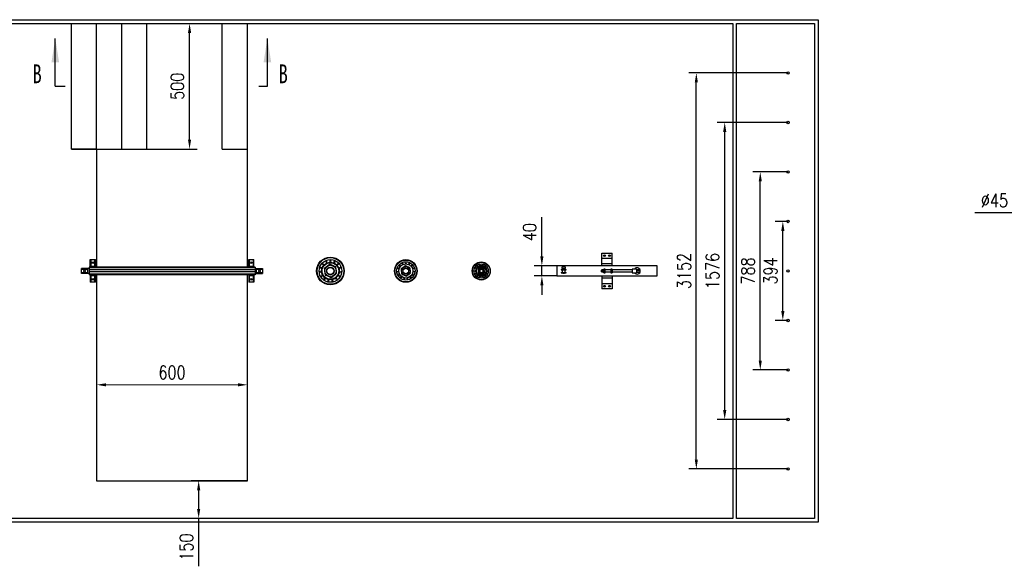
# Model space of a CAD drawing. Header units: millimetres. Extents: x -26 to 816, y -10 to 584.
# Tile 4 of 9: x 127 to 388, y 231 to 376. Entities that reach past the tile are written whole.
import ezdxf

# ---------------------------------------------------------------- set-up
doc = ezdxf.new("R2010")
doc.units = ezdxf.units.MM
doc.header["$LTSCALE"] = 10
doc.header["$PDSIZE"] = -1
doc.layers.add('粗', color=7, linetype='Continuous', lineweight=15)
doc.styles.get("Standard").update_dxf_attribs({"font": 'simfang.ttf', "width": 0.707})
doc.styles.add('TH_GBDIM', font='romans.shx', dxfattribs={"width": 0.8, "bigfont": 'gbcbig.shx'})
doc.dimstyles.new('TH_GBDIM', dxfattribs={"dimtxt": 3.5, "dimasz": 2.5, "dimexe": 2, "dimexo": 0, "dimgap": 1.5, "dimtad": 1, "dimdec": 1, "dimzin": 0, "dimdsep": 46, "dimtxsty": 'TH_GBDIM', "dimcen": 2.5, "dimclrd": 130, "dimclre": 130, "dimclrt": 3, "dimadec": 0, "dimazin": 0, "dimtfac": 0.714286, "dimtdec": 1, "dimtmove": 0, "dimatfit": 3, "dimfxl": 1, "dimtzin": 0, "dimlwd": -1, "dimlwe": -1, "dimarcsym": 0})

# ---------------------------------------------------------------- blocks, each defined once
blk = doc.blocks.new('*D45')
at = {"color": 130}
for p, q in [((418.17, 332.41), (418.17, 323.19)), ((433.17, 332.41), (433.17, 323.19)), ((418.17, 325.19), (379.85, 325.19)), ((430.67, 325.19), (420.67, 325.19))]:
    blk.add_line(p, q, dxfattribs=at)
at = {"color": 130, "lineweight": 15}
for points in [[(420.67, 325.61), (420.67, 324.77), (418.17, 325.19)], [(430.67, 325.61), (430.67, 324.77), (433.17, 325.19)]]:
    blk.add_solid(points, dxfattribs=at)
at = {"layer": 'Defpoints', "color": 0, "lineweight": 15}
for p in [(418.17, 332.41), (433.17, 332.41), (433.17, 325.19)]:
    blk.add_point(p, dxfattribs=at)
at = {"color": 3, "insert": (385.08, 328.44), "char_height": 3.5, "attachment_point": 5, "style": 'TH_GBDIM'}
blk.add_mtext('{%%c45}{}{}', dxfattribs=at)
blk = doc.blocks.new('*D70')
at = {"color": 130}
for p, q in [((186.99, 254.08), (172.05, 254.08)), ((174.05, 251.58), (174.05, 246.58)), ((186.99, 244.08), (172.05, 244.08)), ((174.05, 244.08), (174.05, 231.38))]:
    blk.add_line(p, q, dxfattribs=at)
at = {"color": 130, "lineweight": 15}
for points in [[(173.63, 251.58), (174.47, 251.58), (174.05, 254.08)], [(173.63, 246.58), (174.47, 246.58), (174.05, 244.08)]]:
    blk.add_solid(points, dxfattribs=at)
at = {"layer": 'Defpoints', "color": 0, "lineweight": 15}
for p in [(186.99, 254.08), (174.05, 244.08), (186.99, 244.08)]:
    blk.add_point(p, dxfattribs=at)
at = {"color": 3, "insert": (170.8, 236.48), "char_height": 3.5, "attachment_point": 5, "rotation": 90, "style": 'TH_GBDIM'}
blk.add_mtext('{150}{}{}', dxfattribs=at)
blk = doc.blocks.new('*D71')
at = {"color": 130}
for p, q in [((330.32, 322.88), (326.96, 322.88)), ((328.96, 299.11), (328.96, 320.38)), ((330.32, 296.61), (326.96, 296.61))]:
    blk.add_line(p, q, dxfattribs=at)
at = {"color": 130, "lineweight": 15}
for points in [[(328.54, 320.38), (329.38, 320.38), (328.96, 322.88)], [(328.54, 299.11), (329.38, 299.11), (328.96, 296.61)]]:
    blk.add_solid(points, dxfattribs=at)
at = {"layer": 'Defpoints', "color": 0, "lineweight": 15}
for p in [(328.96, 322.88), (330.32, 322.88), (330.32, 296.61)]:
    blk.add_point(p, dxfattribs=at)
at = {"color": 3, "insert": (325.71, 309.74), "char_height": 3.5, "attachment_point": 5, "rotation": 90, "style": 'TH_GBDIM'}
blk.add_mtext('{394}{}{}', dxfattribs=at)
blk = doc.blocks.new('*D72')
at = {"color": 130}
for p, q in [((330.32, 336.01), (320.98, 336.01)), ((322.98, 285.98), (322.98, 333.51)), ((330.32, 283.48), (320.98, 283.48))]:
    blk.add_line(p, q, dxfattribs=at)
at = {"color": 130, "lineweight": 15}
for points in [[(322.56, 333.51), (323.4, 333.51), (322.98, 336.01)], [(322.56, 285.98), (323.4, 285.98), (322.98, 283.48)]]:
    blk.add_solid(points, dxfattribs=at)
at = {"layer": 'Defpoints', "color": 0, "lineweight": 15}
for p in [(322.98, 336.01), (330.32, 336.01), (330.32, 283.48)]:
    blk.add_point(p, dxfattribs=at)
at = {"color": 3, "insert": (319.73, 309.74), "char_height": 3.5, "attachment_point": 5, "rotation": 90, "style": 'TH_GBDIM'}
blk.add_mtext('{788}{}{}', dxfattribs=at)
blk = doc.blocks.new('*D73')
at = {"color": 130}
for p, q in [((330.32, 349.14), (311.55, 349.14)), ((313.55, 272.84), (313.55, 346.64)), ((330.32, 270.34), (311.55, 270.34))]:
    blk.add_line(p, q, dxfattribs=at)
at = {"color": 130, "lineweight": 15}
for points in [[(313.13, 346.64), (313.97, 346.64), (313.55, 349.14)], [(313.13, 272.84), (313.97, 272.84), (313.55, 270.34)]]:
    blk.add_solid(points, dxfattribs=at)
at = {"layer": 'Defpoints', "color": 0, "lineweight": 15}
for p in [(313.55, 349.14), (330.32, 349.14), (330.32, 270.34)]:
    blk.add_point(p, dxfattribs=at)
at = {"color": 3, "insert": (310.3, 309.74), "char_height": 3.5, "attachment_point": 5, "rotation": 90, "style": 'TH_GBDIM'}
blk.add_mtext('{1576}{}{}', dxfattribs=at)
blk = doc.blocks.new('*D74')
at = {"color": 130}
for p, q in [((330.32, 362.28), (304.02, 362.28)), ((306.02, 259.71), (306.02, 359.78)), ((330.32, 257.21), (304.02, 257.21))]:
    blk.add_line(p, q, dxfattribs=at)
at = {"color": 130, "lineweight": 15}
for points in [[(305.61, 359.78), (306.44, 359.78), (306.02, 362.28)], [(305.61, 259.71), (306.44, 259.71), (306.02, 257.21)]]:
    blk.add_solid(points, dxfattribs=at)
at = {"layer": 'Defpoints', "color": 0, "lineweight": 15}
for p in [(306.02, 362.28), (330.32, 362.28), (330.32, 257.21)]:
    blk.add_point(p, dxfattribs=at)
at = {"color": 3, "insert": (302.77, 309.74), "char_height": 3.5, "attachment_point": 5, "rotation": 90, "style": 'TH_GBDIM'}
blk.add_mtext('{3152}{}{}', dxfattribs=at)
blk = doc.blocks.new('*D105')
at = {"color": 130}
for p, q in [((265.06, 313.58), (265.06, 324.01)), ((268.99, 311.08), (263.06, 311.08)), ((265.06, 308.41), (265.06, 311.08)), ((268.99, 308.41), (263.06, 308.41)), ((265.06, 305.91), (265.06, 303.41))]:
    blk.add_line(p, q, dxfattribs=at)
at = {"color": 130, "lineweight": 15}
for points in [[(264.65, 313.58), (265.48, 313.58), (265.06, 311.08)], [(264.65, 305.91), (265.48, 305.91), (265.06, 308.41)]]:
    blk.add_solid(points, dxfattribs=at)
at = {"layer": 'Defpoints', "color": 0, "lineweight": 15}
for p in [(265.06, 311.08), (268.99, 311.08), (268.99, 308.41)]:
    blk.add_point(p, dxfattribs=at)
at = {"color": 3, "lineweight": 15, "insert": (261.81, 320.04), "char_height": 3.5, "attachment_point": 5, "rotation": 90, "style": 'TH_GBDIM'}
blk.add_mtext('{40}{}{}', dxfattribs=at)
blk = doc.blocks.new('*D106')
at = {"color": 130}
for p, q in [((140.32, 375.41), (173.64, 375.41)), ((171.64, 344.58), (171.64, 372.91)), ((140.32, 342.08), (173.64, 342.08))]:
    blk.add_line(p, q, dxfattribs=at)
at = {"color": 130, "lineweight": 15}
for points in [[(171.22, 372.91), (172.05, 372.91), (171.64, 375.41)], [(171.22, 344.58), (172.05, 344.58), (171.64, 342.08)]]:
    blk.add_solid(points, dxfattribs=at)
at = {"layer": 'Defpoints', "color": 0, "lineweight": 15}
for p in [(140.32, 375.41), (171.64, 375.41), (140.32, 342.08)]:
    blk.add_point(p, dxfattribs=at)
at = {"color": 3, "lineweight": 15, "insert": (168.39, 358.74), "char_height": 3.5, "attachment_point": 5, "rotation": 90, "style": 'TH_GBDIM'}
blk.add_mtext('{500}{}{}', dxfattribs=at)
blk = doc.blocks.new('*D109')
at = {"layer": 'Defpoints', "color": 0, "lineweight": 15}
for p in [(186.99, 279.54), (146.99, 254.08), (186.99, 254.08)]:
    blk.add_point(p, dxfattribs=at)
at = {"layer": '粗', "color": 130}
for p, q in [((146.99, 254.08), (146.99, 281.54)), ((149.49, 279.54), (184.49, 279.54)), ((186.99, 254.08), (186.99, 281.54))]:
    blk.add_line(p, q, dxfattribs=at)
at = {"layer": '粗', "color": 130, "lineweight": 15}
for points in [[(149.49, 279.95), (149.49, 279.12), (146.99, 279.54)], [(184.49, 279.95), (184.49, 279.12), (186.99, 279.54)]]:
    blk.add_solid(points, dxfattribs=at)
at = {"layer": '粗', "color": 3, "lineweight": 15, "insert": (166.99, 282.79), "char_height": 3.5, "attachment_point": 5, "style": 'TH_GBDIM'}
blk.add_mtext('{600}{}{}', dxfattribs=at)

msp = doc.modelspace()

# ---------------------------------------------------------------- linework, layer by layer
at = {"color": 7, "linetype": 'Continuous', "lineweight": 30}
for p, q in [((71.66, 376.41), (338.32, 376.41)), ((338.32, 376.41), (338.32, 243.08)), ((72.66, 375.41), (315.66, 375.41)), ((140.32, 342.08), (140.32, 375.41)), ((146.99, 342.08), (146.99, 375.41)), ((153.66, 342.08), (153.66, 375.41)), ((160.32, 342.08), (160.32, 375.41)), ((180.32, 342.08), (180.32, 375.41)), ((186.99, 310.74), (186.99, 375.41)), ((315.66, 375.41), (315.66, 244.08)), ((316.66, 375.41), (337.32, 375.41)), ((316.66, 244.08), (316.66, 375.41)), ((337.32, 375.41), (337.32, 244.08)), ((136.03, 358.74), (136.03, 371.44)), ((192.27, 358.74), (192.27, 371.44)), ((146.99, 342.08), (140.32, 342.08)), ((146.99, 342.08), (146.99, 310.74)), ((146.99, 342.08), (153.66, 342.08)), ((153.66, 342.08), (160.32, 342.08)), ((180.32, 342.08), (186.99, 342.08)), ((280.99, 314.48), (283.66, 314.48)), ((280.99, 313.14), (280.99, 314.48)), ((283.66, 313.14), (283.66, 314.48)), ((188.99, 310.74), (144.99, 310.74)), ((144.99, 310.74), (144.99, 310.61)), ((145.32, 312.74), (145.52, 312.74)), ((145.32, 311.04), (145.32, 312.74)), ((145.32, 310.74), (145.32, 311.04)), ((145.32, 311.04), (145.52, 311.04)), ((145.52, 311.04), (145.52, 312.74)), ((145.52, 312.74), (146.46, 312.74)), ((145.52, 311.04), (146.46, 311.04)), ((146.46, 312.74), (146.46, 311.04)), ((146.46, 312.74), (146.66, 312.74)), ((146.46, 311.04), (146.66, 311.04)), ((146.66, 311.04), (146.66, 312.74)), ((146.66, 310.74), (146.66, 311.04)), ((187.32, 312.74), (187.52, 312.74)), ((187.32, 311.04), (187.32, 312.74)), ((187.32, 311.04), (187.52, 311.04)), ((187.32, 310.74), (187.32, 311.04)), ((187.52, 311.04), (187.52, 312.74)), ((187.52, 312.74), (188.46, 312.74)), ((187.52, 311.04), (188.46, 311.04)), ((188.46, 312.74), (188.46, 311.04)), ((188.46, 312.74), (188.66, 312.74)), ((188.46, 311.04), (188.66, 311.04)), ((188.66, 311.04), (188.66, 312.74)), ((188.66, 310.74), (188.66, 311.04)), ((188.99, 310.74), (188.99, 310.61)), ((206.92, 311.92), (206.92, 311.9)), ((227.3, 311.51), (227.3, 311.5)), ((295.66, 311.08), (268.99, 311.08)), ((268.99, 311.08), (268.99, 308.41)), ((271.32, 310.74), (270.32, 310.74)), ((270.32, 310.74), (270.32, 310.41)), ((271.32, 310.41), (271.32, 310.74)), ((280.99, 313.14), (283.66, 313.14)), ((280.99, 311.68), (280.99, 313.14)), ((280.99, 311.68), (283.66, 311.68)), ((280.99, 311.08), (280.99, 311.68)), ((283.66, 311.68), (283.66, 313.14)), ((283.66, 311.08), (283.66, 311.68)), ((295.66, 308.41), (295.66, 311.08)), ((142.99, 310.21), (142.99, 310.41)), ((144.69, 310.41), (142.99, 310.41)), ((142.99, 310.21), (144.69, 310.21)), ((142.99, 309.28), (142.99, 310.21)), ((142.99, 309.08), (142.99, 309.28)), ((144.69, 309.28), (142.99, 309.28)), ((144.69, 309.08), (142.99, 309.08)), ((144.69, 310.21), (144.69, 310.41)), ((144.99, 310.41), (144.69, 310.41)), ((144.69, 309.28), (144.69, 310.21)), ((144.69, 309.08), (144.69, 309.28)), ((144.99, 309.08), (144.69, 309.08)), ((188.99, 310.61), (144.99, 310.61)), ((144.99, 310.61), (144.99, 310.01)), ((188.99, 310.01), (144.99, 310.01)), ((144.99, 310.01), (144.99, 309.48)), ((188.99, 309.48), (144.99, 309.48)), ((144.99, 309.48), (144.99, 308.88)), ((188.99, 308.88), (144.99, 308.88)), ((144.99, 308.88), (144.99, 308.74)), ((188.99, 308.74), (144.99, 308.74)), ((145.32, 308.74), (145.32, 308.44)), ((145.52, 308.44), (145.32, 308.44)), ((145.32, 308.44), (145.32, 306.74)), ((146.46, 308.44), (145.52, 308.44)), ((145.52, 306.74), (145.52, 308.44)), ((146.66, 308.44), (146.46, 308.44)), ((146.46, 308.44), (146.46, 306.74)), ((146.66, 308.74), (146.66, 308.44)), ((146.66, 308.44), (146.66, 306.74)), ((146.99, 308.74), (146.99, 254.08)), ((186.99, 254.08), (186.99, 308.74)), ((187.32, 308.74), (187.32, 308.44)), ((187.52, 308.44), (187.32, 308.44)), ((187.32, 308.44), (187.32, 306.74)), ((188.46, 308.44), (187.52, 308.44)), ((187.52, 306.74), (187.52, 308.44)), ((188.66, 308.44), (188.46, 308.44)), ((188.46, 308.44), (188.46, 306.74)), ((188.66, 308.74), (188.66, 308.44)), ((188.66, 308.44), (188.66, 306.74)), ((188.99, 310.61), (188.99, 310.01)), ((188.99, 310.41), (189.29, 310.41)), ((188.99, 310.01), (188.99, 309.48)), ((188.99, 309.48), (188.99, 308.88)), ((188.99, 309.08), (189.29, 309.08)), ((188.99, 308.88), (188.99, 308.74)), ((189.29, 310.41), (189.29, 310.21)), ((189.29, 310.41), (190.99, 310.41)), ((189.29, 310.21), (189.29, 309.28)), ((189.29, 310.21), (190.99, 310.21)), ((189.29, 309.28), (189.29, 309.08)), ((190.99, 309.28), (189.29, 309.28)), ((189.29, 309.08), (190.99, 309.08)), ((190.99, 310.41), (190.99, 310.21)), ((190.99, 310.21), (190.99, 309.28)), ((190.99, 309.28), (190.99, 309.08)), ((268.99, 308.41), (295.66, 308.41)), ((270.16, 310.14), (270.16, 310.01)), ((270.16, 310.14), (270.62, 310.14)), ((270.16, 310.01), (270.62, 310.01)), ((270.16, 309.34), (270.16, 309.21)), ((270.16, 309.34), (270.62, 309.34)), ((270.16, 309.21), (270.62, 309.21)), ((270.32, 310.41), (271.32, 310.41)), ((270.42, 310.01), (270.42, 309.34)), ((270.62, 310.41), (270.62, 310.14)), ((270.62, 310.14), (271.49, 310.14)), ((270.62, 310.01), (271.49, 310.01)), ((270.62, 309.34), (271.49, 309.34)), ((270.62, 309.21), (270.62, 309.08)), ((270.62, 309.21), (271.49, 309.21)), ((271.02, 309.08), (270.62, 309.08)), ((271.02, 310.14), (271.02, 310.41)), ((271.02, 309.08), (271.02, 309.21)), ((271.22, 309.34), (271.22, 310.01)), ((271.49, 310.01), (271.49, 310.14)), ((271.49, 309.21), (271.49, 309.34)), ((280.92, 310.01), (280.86, 309.94)), ((280.86, 309.91), (280.86, 309.94)), ((280.86, 309.54), (280.86, 309.91)), ((280.86, 309.54), (280.92, 309.48)), ((281.12, 310.01), (280.92, 310.01)), ((280.92, 310.01), (280.92, 309.97)), ((280.92, 309.97), (280.92, 309.48)), ((280.92, 309.48), (281.12, 309.48)), ((280.99, 308.41), (280.99, 307.81)), ((281.12, 309.97), (281.12, 310.01)), ((281.12, 309.48), (281.12, 309.97)), ((281.26, 309.94), (281.12, 309.94)), ((281.12, 309.54), (281.26, 309.54)), ((281.52, 310.01), (281.26, 310.01)), ((281.26, 309.97), (281.26, 310.01)), ((281.26, 309.48), (281.26, 309.97)), ((281.26, 309.48), (281.52, 309.48)), ((281.86, 310.24), (281.52, 310.24)), ((281.52, 310.17), (281.52, 310.24)), ((281.52, 309.24), (281.52, 310.17)), ((281.52, 309.24), (281.86, 309.24)), ((281.86, 310.17), (281.86, 310.24)), ((281.86, 309.24), (281.86, 310.17)), ((283.32, 310.01), (281.86, 310.01)), ((281.86, 309.48), (283.32, 309.48)), ((283.66, 310.24), (283.32, 310.24)), ((283.32, 310.24), (283.32, 309.24)), ((283.32, 309.24), (283.66, 309.24)), ((283.66, 310.24), (283.66, 309.24)), ((288.99, 310.01), (283.66, 310.01)), ((283.66, 309.48), (288.99, 309.48)), ((283.66, 308.41), (283.66, 307.81)), ((290.19, 310.24), (288.99, 310.24)), ((288.99, 310.24), (288.99, 309.24)), ((288.99, 309.24), (290.19, 309.24)), ((290.19, 310.24), (290.19, 309.74)), ((291.09, 310.08), (290.19, 310.08)), ((290.19, 309.96), (290.29, 309.96)), ((290.19, 309.94), (290.19, 309.95)), ((291.13, 309.94), (290.19, 309.94)), ((290.19, 309.94), (290.19, 309.91)), ((290.19, 309.91), (290.19, 309.54)), ((290.19, 309.74), (290.19, 309.24)), ((290.19, 309.54), (291.13, 309.54)), ((290.19, 309.54), (290.19, 309.54)), ((290.19, 309.41), (291.09, 309.41)), ((290.32, 309.96), (290.29, 309.96)), ((290.29, 309.94), (290.29, 309.96)), ((290.32, 309.96), (290.32, 310)), ((290.32, 309.94), (290.32, 309.96)), ((290.36, 309.96), (290.32, 309.96)), ((290.36, 309.96), (290.36, 309.94)), ((290.36, 309.96), (290.86, 309.96)), ((290.86, 309.94), (290.86, 309.96)), ((145.52, 306.74), (145.32, 306.74)), ((146.46, 306.74), (145.52, 306.74)), ((146.66, 306.74), (146.46, 306.74)), ((187.52, 306.74), (187.32, 306.74)), ((188.46, 306.74), (187.52, 306.74)), ((188.66, 306.74), (188.46, 306.74)), ((283.66, 307.81), (280.99, 307.81)), ((280.99, 307.81), (280.99, 306.34)), ((283.66, 306.34), (280.99, 306.34)), ((280.99, 306.34), (280.99, 305.01)), ((283.66, 307.81), (283.66, 306.34)), ((283.66, 306.34), (283.66, 305.01)), ((283.66, 305.01), (280.99, 305.01)), ((146.99, 254.08), (186.99, 254.08)), ((338.32, 243.08), (71.66, 243.08)), ((315.66, 244.08), (72.66, 244.08)), ((337.32, 244.08), (316.66, 244.08))]:
    msp.add_line(p, q, dxfattribs=at)
at = {"color": 7, "lineweight": 30}
for p, q in [((136.03, 358.74), (138.65, 358.74)), ((190.05, 358.74), (192.27, 358.74))]:
    msp.add_line(p, q, dxfattribs=at)
at = {"color": 7, "linetype": 'Continuous', "lineweight": 30, "flags": 128}
for points in [[(210.06, 311.9), (210.06, 311.85), (210.06, 311.82)], [(229.85, 311.5), (229.85, 311.45), (229.85, 311.42)], [(247.91, 311.35), (247.9, 311.32), (247.9, 311.28)], [(247.9, 308.21), (247.9, 308.17), (247.91, 308.14)], [(207.4, 307.31), (207.41, 307.24), (207.42, 307.19)], [(227.69, 307.77), (227.69, 307.71), (227.7, 307.67)]]:
    msp.add_lwpolyline(points, dxfattribs=at)
at = {"color": 7, "linetype": 'Continuous', "lineweight": 30}
for centre, radius in [((330.32, 362.28), 0.333), ((330.32, 349.14), 0.333), ((330.32, 336.01), 0.333), ((330.32, 322.88), 0.333), ((208.99, 309.74), 3.67), ((281.66, 313.81), 0.233), ((282.99, 313.81), 0.233), ((145.99, 311.94), 0.21), ((187.99, 311.94), 0.21), ((208.99, 309.74), 3.53), ((208.99, 309.74), 3), ((208.99, 309.74), 2.33), ((208.99, 309.74), 2.2), ((208.99, 309.74), 1.51), ((208.99, 309.74), 1), ((228.99, 309.74), 3), ((228.99, 309.74), 2.9), ((228.99, 309.74), 2.44), ((228.99, 309.74), 1.89), ((228.99, 309.74), 1.87), ((228.99, 309.74), 1.17), ((248.99, 309.74), 2.4), ((248.99, 309.74), 2.33), ((248.99, 309.74), 1.93), ((248.99, 309.74), 1.47), ((248.99, 309.74), 1.23), ((143.79, 309.74), 0.21), ((190.19, 309.74), 0.21), ((208.99, 309.74), 0.933), ((228.99, 309.74), 0.8), ((228.99, 309.74), 0.733), ((248.99, 309.74), 0.775), ((248.99, 309.74), 0.533), ((248.99, 309.74), 0.467), ((330.32, 309.74), 0.333), ((145.99, 307.54), 0.21), ((187.99, 307.54), 0.21), ((281.66, 305.68), 0.233), ((282.99, 305.68), 0.233), ((330.32, 296.61), 0.333), ((330.32, 283.48), 0.333), ((330.32, 270.34), 0.333), ((330.32, 257.21), 0.333)]:
    msp.add_circle(centre, radius, dxfattribs=at)
for centre, radius, start, end in [((206.68, 311.08), 0.5, 202.0783, 285.9514), ((206.68, 311.08), 0.5, 14.0486, 97.9217), ((207.42, 311.9), 0.5, 180, 261.9514), ((207.42, 311.9), 0.5, 350.0486, 73.9217), ((208.43, 312.35), 0.5, 154.0783, 180), ((208.43, 312.35), 0.5, 180, 237.9514), ((208.43, 312.35), 0.5, 326.0486, 49.9217), ((209.54, 312.35), 0.5, 130.0783, 180), ((209.54, 312.35), 0.5, 180, 213.9514), ((209.54, 312.35), 0.5, 302.0486, 25.9217), ((210.56, 311.9), 0.5, 106.0783, 180), ((210.56, 311.9), 0.5, 278.0486, 1.9217), ((211.3, 311.08), 0.5, 82.0783, 165.9514), ((211.3, 311.08), 0.5, 254.0486, 337.9217), ((227.11, 310.83), 0.417, 13.9385, 97.8247), ((227.72, 311.5), 0.417, 180, 262.0615), ((227.72, 311.5), 0.417, 349.9385, 73.8247), ((228.54, 311.86), 0.417, 154.1753, 180), ((228.54, 311.86), 0.417, 180, 238.0615), ((228.54, 311.86), 0.417, 325.9385, 49.8247), ((229.44, 311.86), 0.417, 130.1753, 180), ((229.44, 311.86), 0.417, 180, 214.0615), ((229.44, 311.86), 0.417, 301.9385, 25.8247), ((230.26, 311.5), 0.417, 106.1753, 180), ((230.26, 311.5), 0.417, 277.9385, 1.8247), ((230.87, 310.83), 0.417, 82.1753, 166.0615), ((247.66, 310.8), 0.35, 193.8769, 277.8024), ((247.66, 310.8), 0.35, 5.0548, 88.9803), ((248.25, 311.28), 0.35, 180, 252.0881), ((248.25, 311.28), 0.35, 339.3405, 63.266), ((248.99, 311.44), 0.35, 142.4483, 180), ((248.99, 311.44), 0.35, 180, 226.3738), ((248.99, 311.44), 0.35, 313.6262, 37.5517), ((249.73, 311.28), 0.35, 116.734, 180), ((249.73, 311.28), 0.35, 180, 200.6595), ((249.73, 311.28), 0.35, 287.9119, 11.8374), ((250.32, 310.8), 0.35, 91.0197, 174.9452), ((250.32, 310.8), 0.35, 262.1976, 346.1231), ((206.34, 310.02), 0.5, 226.0783, 309.9514), ((206.45, 308.92), 0.5, 62.0486, 145.9217), ((206.34, 310.02), 0.5, 38.0486, 121.9217), ((206.45, 308.92), 0.5, 250.0783, 333.9514), ((207.01, 307.96), 0.5, 86.0486, 169.9217), ((210.97, 307.96), 0.5, 10.0783, 93.9514), ((211.52, 308.92), 0.5, 206.0486, 289.9217), ((211.64, 310.02), 0.5, 58.0783, 141.9514), ((211.52, 308.92), 0.5, 34.0783, 117.9514), ((211.64, 310.02), 0.5, 230.0486, 313.9217), ((226.83, 309.97), 0.417, 226.1753, 310.0615), ((226.93, 309.08), 0.417, 61.9385, 145.8247), ((226.83, 309.97), 0.417, 37.9385, 121.8247), ((227.11, 310.83), 0.417, 202.1753, 286.0615), ((226.93, 309.08), 0.417, 250.1753, 334.0615), ((227.38, 308.3), 0.417, 85.9385, 169.8247), ((227.38, 308.3), 0.417, 274.1753, 358.0615), ((228.11, 307.77), 0.417, 109.9385, 180), ((229.87, 307.77), 0.417, 346.1753, 70.0615), ((230.6, 308.3), 0.417, 181.9385, 265.8247), ((230.6, 308.3), 0.417, 10.1753, 94.0615), ((231.05, 309.08), 0.417, 205.9385, 289.8247), ((230.87, 310.83), 0.417, 253.9385, 337.8247), ((231.14, 309.97), 0.417, 58.1753, 142.0615), ((231.05, 309.08), 0.417, 34.1753, 118.0615), ((231.14, 309.97), 0.417, 229.9385, 313.8247), ((247.33, 310.12), 0.35, 219.5912, 303.5166), ((247.33, 309.37), 0.35, 56.4834, 140.4088), ((247.33, 310.12), 0.35, 30.7691, 114.6946), ((247.33, 309.37), 0.35, 245.3054, 329.2309), ((247.66, 308.68), 0.35, 82.1976, 166.1231), ((247.66, 308.68), 0.35, 271.0197, 354.9452), ((248.25, 308.21), 0.35, 107.9119, 180), ((248.25, 308.21), 0.35, 296.734, 20.6595), ((248.99, 308.04), 0.35, 133.6262, 180), ((248.99, 308.04), 0.35, 322.4483, 46.3738), ((249.73, 308.21), 0.35, 159.3405, 180), ((249.73, 308.21), 0.35, 180, 243.266), ((249.73, 308.21), 0.35, 348.1626, 72.0881), ((250.32, 308.68), 0.35, 185.0548, 268.9803), ((250.32, 308.68), 0.35, 13.8769, 97.8024), ((250.65, 310.12), 0.35, 65.3054, 149.2309), ((250.65, 309.37), 0.35, 210.7691, 294.6946), ((250.65, 310.12), 0.35, 236.4834, 320.4088), ((250.65, 309.37), 0.35, 39.5912, 123.5166), ((290.32, 309.74), 0.833, 216.8699, 143.1301), ((290.32, 309.96), 0.0333, 90, 180), ((290.32, 309.96), 0.0333, 0, 90), ((207.01, 307.96), 0.5, 274.0783, 357.9514), ((207.9, 307.31), 0.5, 110.0486, 180), ((207.9, 307.31), 0.5, 298.0783, 21.9514), ((208.99, 307.08), 0.5, 134.0486, 180), ((208.99, 307.08), 0.5, 180, 217.9217), ((208.99, 307.08), 0.5, 322.0783, 45.9514), ((210.07, 307.31), 0.5, 158.0486, 180), ((210.07, 307.31), 0.5, 180, 241.9217), ((210.07, 307.31), 0.5, 346.0783, 69.9514), ((210.97, 307.96), 0.5, 182.0486, 265.9217), ((228.11, 307.77), 0.417, 298.1753, 22.0615), ((228.99, 307.58), 0.417, 133.9385, 180), ((228.99, 307.58), 0.417, 180, 217.8247), ((228.99, 307.58), 0.417, 322.1753, 46.0615), ((229.87, 307.77), 0.417, 157.9385, 180), ((229.87, 307.77), 0.417, 180, 241.8247), ((248.99, 308.04), 0.35, 180, 217.5517)]:
    msp.add_arc(centre, radius, start, end, dxfattribs=at)
for points, knots in [([(208.76, 311.5), (208.64, 311.41), (208.39, 311.22), (208.02, 310.94), (207.68, 310.67), (207.46, 310.51), (207.35, 310.42)], [0, 0, 0, 0, 0.26461, 0.534959, 0.765349, 1, 1, 1, 1]), ([(210.39, 310.82), (210.3, 310.86), (210.1, 310.94), (209.76, 311.08), (209.38, 311.24), (209.03, 311.39), (208.83, 311.47), (208.76, 311.5)], [0, 0, 0, 0, 0.1818308, 0.3651961, 0.6144604, 0.8704474, 1, 1, 1, 1]), ([(210.62, 309.07), (210.6, 309.22), (210.56, 309.53), (210.5, 309.98), (210.45, 310.42), (210.41, 310.69), (210.39, 310.82)], [0, 0, 0, 0, 0.26461, 0.534959, 0.765349, 1, 1, 1, 1]), ([(228.81, 311.12), (228.71, 311.05), (228.52, 310.9), (228.23, 310.68), (227.96, 310.47), (227.79, 310.34), (227.71, 310.28)], [0, 0, 0, 0, 0.264609, 0.534957, 0.765348, 1, 1, 1, 1]), ([(230.09, 310.59), (230.01, 310.62), (229.86, 310.68), (229.6, 310.79), (229.3, 310.92), (229.02, 311.03), (228.86, 311.1), (228.81, 311.12)], [0, 0, 0, 0, 0.181733, 0.364998, 0.614237, 0.870198, 1, 1, 1, 1]), ([(207.35, 310.42), (207.37, 310.27), (207.41, 309.96), (207.47, 309.51), (207.53, 309.07), (207.57, 308.8), (207.58, 308.67)], [0, 0, 0, 0, 0.2646106, 0.5349593, 0.7653492, 1, 1, 1, 1]), ([(207.58, 308.67), (207.65, 308.64), (207.86, 308.56), (208.2, 308.41), (208.59, 308.25), (208.93, 308.11), (209.12, 308.03), (209.22, 307.99)], [0, 0, 0, 0, 0.129553, 0.379128, 0.634802, 0.816492, 1, 1, 1, 1]), ([(209.22, 307.99), (209.34, 308.08), (209.59, 308.27), (209.95, 308.55), (210.3, 308.82), (210.52, 308.98), (210.62, 309.07)], [0, 0, 0, 0, 0.26461, 0.534959, 0.765349, 1, 1, 1, 1]), ([(227.71, 310.28), (227.72, 310.16), (227.76, 309.92), (227.8, 309.56), (227.85, 309.22), (227.88, 309.01), (227.89, 308.9)], [0, 0, 0, 0, 0.264609, 0.534957, 0.765348, 1, 1, 1, 1]), ([(227.89, 308.9), (227.94, 308.88), (228.1, 308.81), (228.37, 308.7), (228.67, 308.58), (228.94, 308.47), (229.09, 308.4), (229.17, 308.37)], [0, 0, 0, 0, 0.129802, 0.379353, 0.635, 0.816593, 1, 1, 1, 1]), ([(229.17, 308.37), (229.26, 308.44), (229.46, 308.59), (229.74, 308.81), (230.02, 309.02), (230.18, 309.15), (230.27, 309.21)], [0, 0, 0, 0, 0.26461, 0.534957, 0.765348, 1, 1, 1, 1]), ([(230.27, 309.21), (230.25, 309.33), (230.22, 309.57), (230.17, 309.93), (230.13, 310.27), (230.1, 310.48), (230.09, 310.59)], [0, 0, 0, 0, 0.26461, 0.534957, 0.765348, 1, 1, 1, 1]), ([(248.87, 310.66), (248.8, 310.61), (248.68, 310.51), (248.49, 310.37), (248.3, 310.23), (248.19, 310.14), (248.14, 310.1)], [0, 0, 0, 0, 0.264608, 0.534954, 0.765345, 1, 1, 1, 1]), ([(248.14, 310.1), (248.15, 310.02), (248.17, 309.86), (248.2, 309.62), (248.23, 309.39), (248.25, 309.25), (248.26, 309.18)], [0, 0, 0, 0, 0.264607, 0.534953, 0.765346, 1, 1, 1, 1]), ([(248.26, 309.18), (248.29, 309.17), (248.4, 309.12), (248.58, 309.05), (248.83, 308.94), (249.01, 308.87), (249.11, 308.83)], [0, 0, 0, 0, 0.13043, 0.380025, 0.635722, 1, 1, 1, 1]), ([(249.72, 310.31), (249.62, 310.35), (249.45, 310.42), (249.19, 310.53), (249.01, 310.6), (248.9, 310.65), (248.87, 310.66)], [0, 0, 0, 0, 0.364276, 0.613561, 0.86957, 1, 1, 1, 1]), ([(249.11, 308.83), (249.17, 308.88), (249.3, 308.98), (249.49, 309.12), (249.67, 309.26), (249.79, 309.35), (249.84, 309.39)], [0, 0, 0, 0, 0.2646065, 0.5349531, 0.7653464, 1, 1, 1, 1]), ([(249.84, 309.39), (249.83, 309.47), (249.81, 309.63), (249.78, 309.87), (249.75, 310.1), (249.73, 310.24), (249.72, 310.31)], [0, 0, 0, 0, 0.264607, 0.534953, 0.765346, 1, 1, 1, 1])]:
    msp.add_open_spline(points, degree=3, knots=knots, dxfattribs=at)
for points in [[(136.03, 371.44), (135.01, 365.09), (137.04, 365.09)], [(192.27, 371.44), (191.26, 365.09), (193.29, 365.09)]]:
    msp.add_solid(points, dxfattribs=at)

# ---------------------------------------------------------------- texts
at = {"color": 7, "linetype": 'Continuous', "lineweight": 30, "char_height": 5, "attachment_point": 1}
for insert in [(130.03, 364.55), (195.29, 364.55)]:
    msp.add_mtext('B', dxfattribs=dict(at, insert=insert))

# ---------------------------------------------------------------- dimensions: what is measured, and where the dimension line sits
at = {"lineweight": 15}
for base, p1, p2, text, picture, middle in [((171.64, 375.41), (140.32, 342.08), (140.32, 375.41), '{500}{}{}', '*D106', (168.39, 358.74)), ((265.06, 311.08), (268.99, 308.41), (268.99, 311.08), '{40}{}{}', '*D105', (261.81, 320.04))]:
    dim = msp.add_linear_dim(base=base, p1=p1, p2=p2, angle=90, text=text, dimstyle='TH_GBDIM', override={"dimgap": 1.5, "dimtad": 1, "dimjust": 0, "dimdec": 1, "dimlfac": 1, "dimse1": 0, "dimse2": 0, "dimsd1": 0, "dimsd2": 0}, dxfattribs=at)
    dim.commit()
    dim.dimension.update_dxf_attribs({"geometry": picture, "text_midpoint": middle})
for base, p1, p2, text, picture, middle in [((306.02, 362.28), (330.32, 257.21), (330.32, 362.28), '{3152}{}{}', '*D74', (302.77, 309.74)), ((313.55, 349.14), (330.32, 270.34), (330.32, 349.14), '{1576}{}{}', '*D73', (310.3, 309.74)), ((322.98, 336.01), (330.32, 283.48), (330.32, 336.01), '{788}{}{}', '*D72', (319.73, 309.74)), ((328.96, 322.88), (330.32, 296.61), (330.32, 322.88), '{394}{}{}', '*D71', (325.71, 309.74)), ((174.05, 244.08), (186.99, 254.08), (186.99, 244.08), '{150}{}{}', '*D70', (170.8, 236.48))]:
    dim = msp.add_linear_dim(base=base, p1=p1, p2=p2, angle=90, text=text, dimstyle='TH_GBDIM', override={"dimgap": 1.5, "dimtad": 1, "dimjust": 0, "dimdec": 1, "dimlfac": 1, "dimse1": 0, "dimse2": 0, "dimsd1": 0, "dimsd2": 0})
    dim.commit()
    dim.dimension.update_dxf_attribs({"geometry": picture, "text_midpoint": middle})
dim = msp.add_linear_dim(base=(433.17, 325.19), p1=(418.17, 332.41), p2=(433.17, 332.41), text='{%%c45}{}{}', dimstyle='TH_GBDIM', override={"dimgap": 1.5, "dimtad": 1, "dimjust": 0, "dimdec": 1, "dimlfac": 1, "dimse1": 0, "dimse2": 0, "dimsd1": 0, "dimsd2": 0})
dim.commit()
dim.dimension.update_dxf_attribs({"geometry": '*D45', "text_midpoint": (385.08, 325.19), "dimtype": 160})
at = {"layer": '粗', "lineweight": 15}
dim = msp.add_linear_dim(base=(186.99, 279.54), p1=(146.99, 254.08), p2=(186.99, 254.08), text='{600}{}{}', dimstyle='TH_GBDIM', override={"dimgap": 1.5, "dimtad": 1, "dimjust": 0, "dimdec": 1, "dimlfac": 1, "dimse1": 0, "dimse2": 0, "dimsd1": 0, "dimsd2": 0}, dxfattribs=at)
dim.commit()
dim.dimension.update_dxf_attribs({"geometry": '*D109', "text_midpoint": (166.99, 282.79)})

doc.saveas('drawing.dxf')
